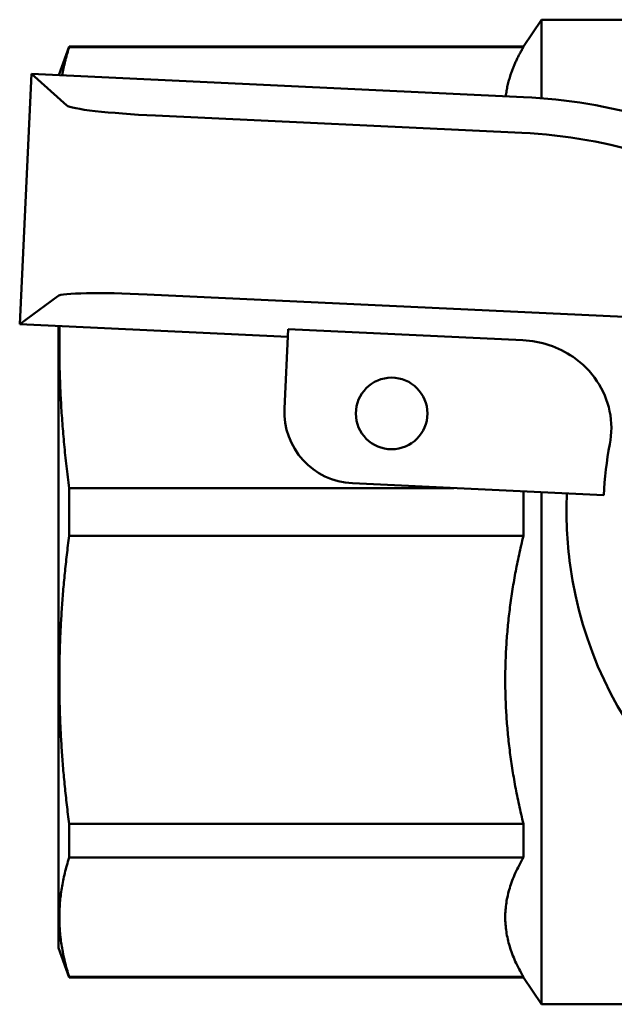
# Model space of a CAD drawing. Header units: millimetres. Extents: x 50 to 190, y 97 to 241.
# Tile 1 of 16: x 50 to 66, y 99 to 127. Entities that reach past the tile are written whole.
import ezdxf

# ---------------------------------------------------------------- set-up
doc = ezdxf.new("R2010")
doc.units = ezdxf.units.MM
doc.layers.add('Видимый контур (ГОСТ)', color=7, linetype='Continuous', lineweight=50)

msp = doc.modelspace()

# ---------------------------------------------------------------- linework, layer by layer
at = {"layer": 'Видимый контур (ГОСТ)'}
for p, q in [((63.825, 125.751), (64.331, 126.501)), ((64.331, 126.501), (64.331, 124.307)), ((68.646, 126.501), (64.331, 126.501)), ((50.84, 124.951), (51.131, 125.751)), ((51.131, 125.734), (51.131, 125.751)), ((63.825, 125.751), (51.131, 125.751)), ((63.825, 125.734), (51.131, 125.734)), ((63.825, 125.751), (63.825, 125.734)), ((50.079, 124.987), (49.749, 117.995)), ((50.079, 124.987), (50.079, 124.987)), ((63.831, 124.339), (50.079, 124.987)), ((50.079, 124.987), (51.063, 124.103)), ((53.543, 123.823), (63.784, 123.34)), ((67.616, 118.153), (53.308, 118.828)), ((50.812, 118.783), (49.749, 117.995)), ((49.749, 117.995), (57.24, 117.642)), ((50.831, 117.944), (50.831, 100.575)), ((57.146, 115.644), (57.25, 117.856)), ((57.25, 117.856), (63.809, 117.546)), ((51.131, 112.084), (51.131, 113.418)), ((61.881, 113.418), (51.131, 113.418)), ((66.071, 113.221), (59.05, 113.552)), ((63.825, 113.327), (63.825, 112.084)), ((64.331, 113.303), (64.331, 99.001)), ((63.825, 112.084), (51.131, 112.084)), ((51.131, 103.099), (51.131, 104.043)), ((63.825, 104.043), (51.131, 104.043)), ((63.825, 104.043), (63.825, 103.099)), ((63.825, 103.099), (51.131, 103.099)), ((50.831, 100.575), (51.131, 99.751)), ((51.131, 99.751), (51.131, 99.768)), ((63.825, 99.768), (51.131, 99.768)), ((63.825, 99.751), (51.131, 99.751)), ((63.825, 99.768), (63.825, 99.751)), ((63.825, 99.751), (64.331, 99.001)), ((68.39, 99.001), (64.331, 99.001))]:
    msp.add_line(p, q, dxfattribs=at)
msp.add_circle((60.143, 115.503), 1, dxfattribs=at)
for centre, radius, start, end in [((63.1, 108.839), 15.517, 60.6809, 87.2994), ((63.1, 108.839), 14.517, 58.447, 87.2994), ((59.144, 115.55), 2, 177.2994, 267.2994), ((76.031, 112.751), 9.971, 169.0688, 177.2996), ((76.031, 112.751), 11, 177.2996, 187.7753), ((76.031, 112.751), 11, 187.7753, 256.8237)]:
    msp.add_arc(centre, radius, start, end, dxfattribs=at)
for centre, major_axis, ratio, start_param, end_param in [((53.552, 124.001), (-2.497, 0.118), 0.07148, 0.087266, 1.570796), ((53.299, 118.65), (2.497, -0.118), 0.071429, 1.570796, 3.054326)]:
    msp.add_ellipse(centre, major_axis=major_axis, ratio=ratio, start_param=start_param, end_param=end_param, dxfattribs=at)
for points, weights in [([(51.131, 125.734), (51.003, 125.332), (50.935, 124.947)], [1, 1.01411578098, 1.02172255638]), ([(63.335, 124.362), (63.409, 125.028), (63.825, 125.734)], [1.06018695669, 1.05550569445, 1.0297029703]), ([(50.862, 117.943), (50.824, 115.747), (51.131, 113.418)], [1.03010224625, 1.034563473, 1]), ([(51.131, 112.084), (50.601, 108.063), (51.131, 104.043)], [1, 1.0612244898, 1]), ([(63.825, 104.043), (62.842, 108.063), (63.825, 112.084)], [1.0297029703, 1.09274600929, 1.0297029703]), ([(51.131, 103.099), (50.601, 101.433), (51.131, 99.768)], [1, 1.0612244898, 1]), ([(63.825, 99.768), (62.842, 101.433), (63.825, 103.099)], [1.0297029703, 1.09274600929, 1.0297029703])]:
    msp.add_rational_spline(points, weights, degree=2, dxfattribs=at)
msp.add_open_spline([(66.241, 114.642), (66.3, 114.948), (66.299, 115.261), (66.174, 115.867), (66.054, 116.153), (65.705, 116.674), (65.478, 116.901), (65.009, 117.222), (64.784, 117.332), (64.309, 117.489), (64.06, 117.535), (63.809, 117.546)], degree=3, knots=[0, 0, 0, 0, 0.0934584, 0.0934584, 0.1857892, 0.1857892, 0.2814632, 0.2814632, 0.3559984, 0.3559984, 0.4313461, 0.4313461, 0.4313461, 0.4313461], dxfattribs=at)

doc.saveas('drawing.dxf')
